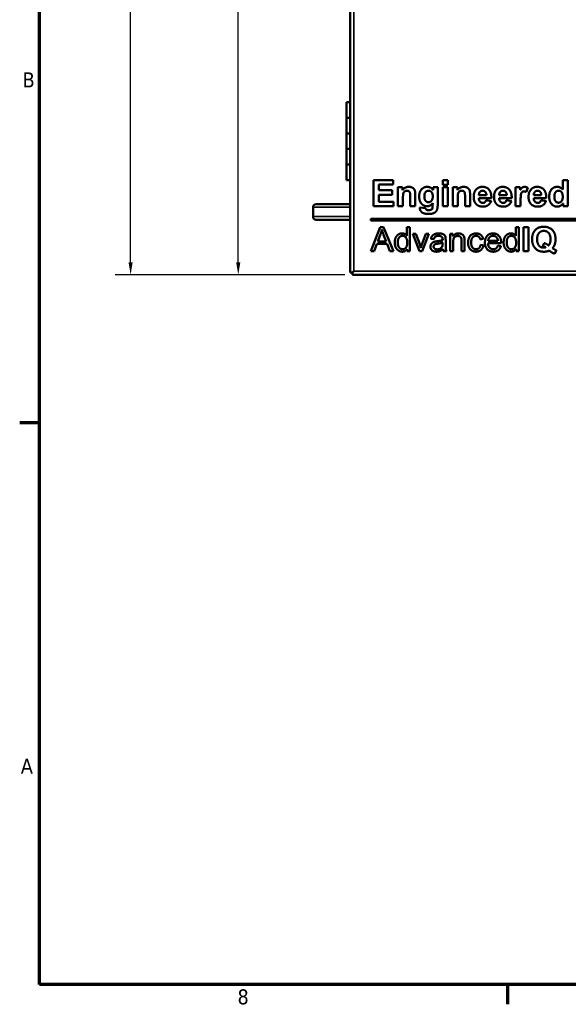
# Model space of a CAD drawing. Header units: inches. Extents: x 0 to 136, y 2 to 86.
# Tile 1 of 61: x 1 to 19, y 3 to 35. Entities that reach past the tile are written whole.
import ezdxf

# ---------------------------------------------------------------- set-up
doc = ezdxf.new("R2010")
doc.units = ezdxf.units.IN
doc.header["$LTSCALE"] = 4
doc.header["$MEASUREMENT"] = 0
for name, color, linetype, lineweight in [('Border (ANSI)', 7, 'Continuous', 70), ('Dimension (ANSI)', 7, 'Continuous', 25), ('Visible (ANSI)', 7, 'Continuous', 50), ('Visible Narrow (ANSI)', 7, 'Continuous', 35)]:
    doc.layers.add(name, color=color, linetype=linetype, lineweight=lineweight)
doc.styles.add('Dimension Text', font='tahoma.ttf')
doc.styles.add('Dimension Text (ANSI)', font='tahoma.ttf')
doc.dimstyles.new('Dual Dimension', dxfattribs={"dimscale": 4, "dimtxt": 0.12, "dimasz": 0.098425, "dimexe": 0.125, "dimexo": 0.0625, "dimgap": 0.031496, "dimtad": 0, "dimtih": 1, "dimtoh": 1, "dimrnd": 1e-08, "dimzin": 4, "dimdsep": 46, "dimtxsty": 'Dimension Text (ANSI)', "dimcen": 0.09, "dimdle": 0.393701, "dimclrd": 256, "dimclre": 256, "dimclrt": 256, "dimadec": 0, "dimazin": 1, "dimtfac": 1, "dimtofl": 0, "dimtmove": 0, "dimatfit": 3, "dimfxl": 1, "dimtolj": 1, "dimtzin": 4, "dimlwd": -1, "dimlwe": -1, "dimarcsym": 0})

# ---------------------------------------------------------------- blocks, each defined once
blk = doc.blocks.new('Borders Default Border')
at = {"layer": 'Border (ANSI)'}
for p, q in [((0.5, 5.5), (0.34, 5.5)), ((4.25, 1), (4.25, 0.84))]:
    blk.add_line(p, q, dxfattribs=at)
at = {"layer": 'Border (ANSI)', "flags": 128}
blk.add_lwpolyline([(0.5, 1), (0.5, 21), (33.5, 21), (33.5, 1), (0.5, 1)], dxfattribs=at)
at = {"layer": 'Border (ANSI)', "char_height": 0.12, "attachment_point": 7, "style": 'Dimension Text'}
for s, insert in [('B', (0.3634, 8.19)), ('A', (0.349, 2.69)), ('8', (2.0858, 0.8373))]:
    blk.add_mtext(s, dxfattribs=dict(at, insert=insert))
blk = doc.blocks.new('*D7')
at = {"layer": 'Defpoints', "color": 0, "transparency": 16777216}
for p in [(12.032, 63.153), (8.367, 26.755), (12.032, 26.755)]:
    blk.add_point(p, dxfattribs=at)
at = {"layer": 'Dimension (ANSI)', "transparency": 16777216}
for p, q in [((11.782, 63.153), (7.867, 63.153)), ((8.367, 62.76), (8.367, 45.267)), ((8.367, 27.149), (8.367, 43.112)), ((11.782, 26.755), (7.867, 26.755))]:
    blk.add_line(p, q, dxfattribs=at)
for points in [[(8.301, 62.76), (8.433, 62.76), (8.367, 63.153)], [(8.301, 27.149), (8.433, 27.149), (8.367, 26.755)]]:
    blk.add_solid(points, dxfattribs=at)
at = {"layer": 'Dimension (ANSI)', "transparency": 16777216, "insert": (8.367, 45.141), "char_height": 0.48, "attachment_point": 2, "style": 'Dimension Text (ANSI)'}
blk.add_mtext('\\A1;{\\H3.0x;(}\\S36.40^ 924.5 mm;{\\H3.0x;)}', dxfattribs=at)
blk = doc.blocks.new('*D17')
at = {"layer": 'Defpoints', "color": 0, "transparency": 16777216}
for p in [(4.917, 65.12), (13.141, 65.12), (12.032, 26.755)]:
    blk.add_point(p, dxfattribs=at)
at = {"layer": 'Dimension (ANSI)', "transparency": 16777216}
for p, q in [((12.891, 65.12), (4.417, 65.12)), ((4.917, 64.726), (4.917, 48.224)), ((4.917, 27.149), (4.917, 46.069)), ((11.782, 26.755), (4.417, 26.755))]:
    blk.add_line(p, q, dxfattribs=at)
for points in [[(4.851, 64.726), (4.982, 64.726), (4.917, 65.12)], [(4.851, 27.149), (4.982, 27.149), (4.917, 26.755)]]:
    blk.add_solid(points, dxfattribs=at)
at = {"layer": 'Dimension (ANSI)', "transparency": 16777216, "insert": (4.917, 48.098), "char_height": 0.48, "attachment_point": 2, "style": 'Dimension Text (ANSI)'}
blk.add_mtext('\\A1;{\\H3.0x;(}\\S38.36^ 974.5 mm;{\\H3.0x;)}', dxfattribs=at)

msp = doc.modelspace()

# ---------------------------------------------------------------- linework, layer by layer
at = {"layer": 'Visible (ANSI)'}
for p, q in [((11.957, 26.829), (11.957, 63.079)), ((11.957, 32.286), (11.84, 32.286)), ((11.84, 32.286), (11.84, 31.786)), ((11.957, 31.786), (11.84, 31.786)), ((11.957, 31.786), (11.84, 31.786)), ((11.84, 31.786), (11.84, 31.286)), ((11.957, 31.286), (11.84, 31.286)), ((11.84, 31.286), (11.84, 30.786)), ((11.957, 31.286), (11.84, 31.286)), ((11.957, 30.786), (11.84, 30.786)), ((11.957, 30.786), (11.84, 30.786)), ((11.84, 30.786), (11.84, 30.286)), ((11.957, 30.286), (11.84, 30.286)), ((11.84, 30.286), (11.84, 29.786)), ((11.957, 30.286), (11.84, 30.286)), ((11.957, 29.786), (11.84, 29.786)), ((13.33, 29.789), (12.707, 29.789)), ((12.707, 29.789), (12.707, 28.95)), ((13.33, 29.647), (13.33, 29.789)), ((15.082, 29.789), (14.921, 29.789)), ((14.921, 29.789), (14.921, 29.64)), ((15.082, 29.64), (15.082, 29.789)), ((18.77, 29.789), (18.77, 29.487)), ((18.931, 29.789), (18.77, 29.789)), ((18.931, 28.95), (18.931, 29.789)), ((12.877, 29.647), (13.33, 29.647)), ((12.877, 29.461), (12.877, 29.647)), ((13.298, 29.461), (12.877, 29.461)), ((13.298, 29.319), (13.298, 29.461)), ((13.486, 29.558), (13.486, 28.95)), ((13.636, 29.558), (13.486, 29.558)), ((13.636, 29.469), (13.636, 29.558)), ((14.611, 29.558), (14.611, 29.473)), ((14.762, 29.558), (14.611, 29.558)), ((14.762, 29.013), (14.762, 29.558)), ((14.921, 29.64), (15.082, 29.64)), ((15.082, 29.558), (14.921, 29.558)), ((14.921, 29.558), (14.921, 28.95)), ((15.082, 28.95), (15.082, 29.558)), ((15.244, 29.558), (15.244, 28.95)), ((15.394, 29.558), (15.244, 29.558)), ((15.394, 29.469), (15.394, 29.558)), ((17.259, 29.558), (17.259, 28.95)), ((17.408, 29.558), (17.259, 29.558)), ((17.408, 29.472), (17.408, 29.558)), ((17.603, 29.401), (17.652, 29.541)), ((12.877, 29.319), (13.298, 29.319)), ((12.877, 29.092), (12.877, 29.319)), ((13.346, 29.092), (12.877, 29.092)), ((13.346, 28.95), (13.346, 29.092)), ((13.648, 28.95), (13.648, 29.226)), ((13.88, 29.26), (13.88, 28.95)), ((14.041, 28.95), (14.041, 29.328)), ((14.601, 29.049), (14.6, 28.96)), ((15.405, 28.95), (15.405, 29.226)), ((15.638, 29.26), (15.638, 28.95)), ((15.799, 28.95), (15.799, 29.328)), ((16.08, 29.208), (16.483, 29.208)), ((16.323, 29.307), (16.083, 29.307)), ((16.475, 29.117), (16.314, 29.144)), ((16.732, 29.208), (17.135, 29.208)), ((16.975, 29.307), (16.734, 29.307)), ((17.126, 29.117), (16.966, 29.144)), ((17.42, 28.95), (17.42, 29.138)), ((17.839, 29.208), (18.242, 29.208)), ((18.082, 29.307), (17.842, 29.307)), ((18.234, 29.117), (18.073, 29.144)), ((10.766, 28.617), (10.766, 28.917)), ((11.644, 29.017), (10.866, 29.017)), ((11.957, 29.017), (11.644, 29.017)), ((12.707, 28.95), (13.346, 28.95)), ((13.486, 28.95), (13.648, 28.95)), ((13.88, 28.95), (14.041, 28.95)), ((14.372, 28.888), (14.189, 28.911)), ((14.921, 28.95), (15.082, 28.95)), ((15.244, 28.95), (15.405, 28.95)), ((15.638, 28.95), (15.799, 28.95)), ((17.259, 28.95), (17.42, 28.95)), ((18.781, 29.04), (18.781, 28.95)), ((18.781, 28.95), (18.931, 28.95)), ((10.866, 28.517), (11.644, 28.517)), ((11.957, 28.517), (11.644, 28.517)), ((31.283, 28.543), (12.622, 28.543)), ((12.622, 28.543), (12.622, 28.493)), ((12.622, 28.493), (31.283, 28.493)), ((12.918, 28.28), (12.621, 27.505)), ((13.029, 28.28), (12.918, 28.28)), ((13.346, 27.505), (13.029, 28.28)), ((13.776, 28.28), (13.776, 28.003)), ((13.871, 28.28), (13.776, 28.28)), ((13.871, 27.505), (13.871, 28.28)), ((17.267, 28.28), (17.267, 28.003)), ((17.362, 28.28), (17.267, 28.28)), ((17.362, 27.505), (17.362, 28.28)), ((17.671, 28.28), (17.514, 28.28)), ((17.514, 28.28), (17.514, 27.505)), ((17.671, 27.505), (17.671, 28.28)), ((12.844, 27.823), (12.93, 28.051)), ((13.107, 27.823), (12.844, 27.823)), ((13.026, 28.038), (13.107, 27.823)), ((14.063, 28.067), (13.963, 28.067)), ((13.963, 28.067), (14.175, 27.505)), ((14.184, 27.73), (14.063, 28.067)), ((14.379, 28.067), (14.254, 27.724)), ((14.265, 27.505), (14.477, 28.067)), ((14.477, 28.067), (14.379, 28.067)), ((14.546, 27.906), (14.64, 27.894)), ((14.921, 27.787), (14.92, 27.752)), ((15.017, 27.74), (15.017, 27.867)), ((15.25, 28.067), (15.164, 28.067)), ((15.164, 28.067), (15.164, 27.505)), ((15.25, 27.987), (15.25, 28.067)), ((15.259, 27.505), (15.259, 27.812)), ((15.525, 27.847), (15.525, 27.505)), ((15.62, 27.505), (15.62, 27.85)), ((16.125, 27.888), (16.217, 27.902)), ((16.693, 27.84), (16.379, 27.84)), ((12.621, 27.505), (12.729, 27.505)), ((12.729, 27.505), (12.814, 27.74)), ((12.814, 27.74), (13.139, 27.74)), ((13.139, 27.74), (13.229, 27.505)), ((13.229, 27.505), (13.346, 27.505)), ((13.783, 27.576), (13.783, 27.505)), ((13.783, 27.505), (13.871, 27.505)), ((14.175, 27.505), (14.265, 27.505)), ((14.947, 27.505), (15.047, 27.505)), ((15.164, 27.505), (15.259, 27.505)), ((15.525, 27.505), (15.62, 27.505)), ((16.226, 27.698), (16.133, 27.711)), ((16.374, 27.762), (16.793, 27.762)), ((16.79, 27.674), (16.692, 27.687)), ((17.274, 27.576), (17.274, 27.505)), ((17.274, 27.505), (17.362, 27.505)), ((17.514, 27.505), (17.671, 27.505)), ((18.17, 27.771), (18.127, 27.682)), ((18.511, 27.428), (18.568, 27.538)), ((12.031, 26.829), (12.071, 26.869)), ((12.032, 26.829), (12.071, 26.869)), ((11.957, 26.829), (12.031, 26.829)), ((12.032, 26.755), (12.032, 26.829)), ((36.266, 26.755), (12.032, 26.755))]:
    msp.add_line(p, q, dxfattribs=at)
for centre, start, end in [((10.866, 28.917), 90, 180), ((10.866, 28.617), 180, 270)]:
    msp.add_arc(centre, 0.1, start, end, dxfattribs=at)
for points in [[(13.836, 29.572), (13.715, 29.572), (13.636, 29.469)], [(13.648, 29.226), (13.648, 29.328), (13.672, 29.403), (13.738, 29.449), (13.78, 29.449)], [(13.78, 29.449), (13.813, 29.449), (13.859, 29.417), (13.88, 29.359), (13.88, 29.26)], [(14.041, 29.328), (14.041, 29.399), (14.023, 29.474), (13.978, 29.534), (13.89, 29.572), (13.836, 29.572)], [(14.425, 29.572), (14.315, 29.572), (14.168, 29.411), (14.168, 29.258)], [(14.333, 29.267), (14.333, 29.359), (14.408, 29.449), (14.465, 29.449)], [(14.611, 29.473), (14.538, 29.572), (14.425, 29.572)], [(14.465, 29.449), (14.525, 29.449), (14.603, 29.358), (14.603, 29.263)], [(15.594, 29.572), (15.473, 29.572), (15.394, 29.469)], [(15.405, 29.226), (15.405, 29.328), (15.43, 29.403), (15.496, 29.449), (15.538, 29.449)], [(15.538, 29.449), (15.57, 29.449), (15.617, 29.417), (15.638, 29.359), (15.638, 29.26)], [(15.799, 29.328), (15.799, 29.399), (15.781, 29.474), (15.736, 29.534), (15.648, 29.572), (15.594, 29.572)], [(16.194, 29.572), (16.073, 29.572), (15.915, 29.401), (15.915, 29.25)], [(16.083, 29.307), (16.083, 29.372), (16.117, 29.411)], [(16.117, 29.411), (16.151, 29.449), (16.204, 29.449)], [(16.483, 29.208), (16.486, 29.393), (16.33, 29.572), (16.194, 29.572)], [(16.204, 29.449), (16.253, 29.449), (16.321, 29.376), (16.323, 29.307)], [(16.846, 29.572), (16.725, 29.572), (16.567, 29.401), (16.567, 29.25)], [(16.734, 29.307), (16.734, 29.372), (16.768, 29.411)], [(16.768, 29.411), (16.803, 29.449), (16.855, 29.449)], [(17.135, 29.208), (17.138, 29.393), (16.981, 29.572), (16.846, 29.572)], [(16.855, 29.449), (16.904, 29.449), (16.973, 29.376), (16.975, 29.307)], [(17.546, 29.572), (17.507, 29.572), (17.447, 29.534), (17.408, 29.472)], [(17.42, 29.138), (17.42, 29.293), (17.447, 29.39), (17.493, 29.427), (17.527, 29.427)], [(17.527, 29.427), (17.562, 29.427), (17.603, 29.401)], [(17.652, 29.541), (17.601, 29.572), (17.546, 29.572)], [(17.953, 29.572), (17.832, 29.572), (17.674, 29.401), (17.674, 29.25)], [(17.842, 29.307), (17.842, 29.372), (17.876, 29.411)], [(17.876, 29.411), (17.91, 29.449), (17.963, 29.449)], [(18.242, 29.208), (18.245, 29.393), (18.089, 29.572), (17.953, 29.572)], [(17.963, 29.449), (18.012, 29.449), (18.08, 29.376), (18.082, 29.307)], [(18.593, 29.572), (18.482, 29.572), (18.337, 29.411), (18.337, 29.257)], [(18.502, 29.268), (18.502, 29.358), (18.579, 29.449), (18.636, 29.449)], [(18.77, 29.487), (18.696, 29.572), (18.593, 29.572)], [(18.636, 29.449), (18.695, 29.449), (18.77, 29.357), (18.77, 29.252)], [(14.168, 29.258), (14.168, 29.136), (14.224, 29.054)], [(14.224, 29.054), (14.296, 28.95), (14.419, 28.95)], [(14.463, 29.08), (14.408, 29.08), (14.333, 29.17), (14.333, 29.267)], [(14.419, 28.95), (14.529, 28.95), (14.601, 29.049)], [(14.603, 29.263), (14.603, 29.172), (14.522, 29.08), (14.463, 29.08)], [(15.915, 29.25), (15.915, 29.124), (15.975, 29.041)], [(16.212, 29.057), (16.156, 29.057), (16.082, 29.136), (16.08, 29.208)], [(16.21, 28.937), (16.31, 28.937), (16.444, 29.029), (16.475, 29.117)], [(16.314, 29.144), (16.301, 29.098), (16.25, 29.057), (16.212, 29.057)], [(16.567, 29.25), (16.567, 29.124), (16.627, 29.041)], [(16.863, 29.057), (16.808, 29.057), (16.734, 29.136), (16.732, 29.208)], [(16.862, 28.937), (16.962, 28.937), (17.096, 29.029), (17.126, 29.117)], [(16.966, 29.144), (16.952, 29.098), (16.901, 29.057), (16.863, 29.057)], [(17.674, 29.25), (17.674, 29.124), (17.734, 29.041)], [(17.971, 29.057), (17.915, 29.057), (17.841, 29.136), (17.839, 29.208)], [(17.969, 28.937), (18.07, 28.937), (18.203, 29.029), (18.234, 29.117)], [(18.073, 29.144), (18.06, 29.098), (18.009, 29.057), (17.971, 29.057)], [(18.337, 29.257), (18.337, 29.106), (18.486, 28.937), (18.591, 28.937)], [(18.529, 29.127), (18.502, 29.17), (18.502, 29.268)], [(18.637, 29.064), (18.568, 29.064), (18.529, 29.127)], [(18.77, 29.252), (18.77, 29.159), (18.692, 29.064), (18.637, 29.064)], [(14.189, 28.911), (14.188, 28.899), (14.188, 28.891)], [(14.188, 28.891), (14.188, 28.81), (14.318, 28.703), (14.472, 28.703)], [(14.393, 28.844), (14.377, 28.856), (14.372, 28.888)], [(14.466, 28.826), (14.416, 28.826), (14.393, 28.844)], [(14.561, 28.845), (14.529, 28.826), (14.466, 28.826)], [(14.472, 28.703), (14.554, 28.703), (14.662, 28.738), (14.726, 28.799), (14.762, 28.905), (14.762, 29.013)], [(14.593, 28.886), (14.582, 28.858), (14.561, 28.845)], [(14.6, 28.96), (14.6, 28.906), (14.593, 28.886)], [(15.975, 29.041), (16.051, 28.937), (16.21, 28.937)], [(16.627, 29.041), (16.703, 28.937), (16.862, 28.937)], [(17.734, 29.041), (17.811, 28.937), (17.969, 28.937)], [(18.591, 28.937), (18.643, 28.937), (18.744, 28.987), (18.781, 29.04)], [(12.93, 28.051), (12.956, 28.124), (12.971, 28.199)], [(12.971, 28.199), (12.989, 28.136), (13.026, 28.038)], [(18.165, 28.293), (17.991, 28.293), (17.788, 28.082), (17.788, 27.893)], [(17.949, 27.893), (17.949, 28.027), (18.068, 28.16), (18.164, 28.16)], [(18.164, 28.16), (18.259, 28.16), (18.378, 28.027), (18.378, 27.893)], [(18.539, 27.893), (18.539, 28.082), (18.337, 28.293), (18.165, 28.293)], [(13.621, 28.079), (13.552, 28.079), (13.441, 28.007), (13.384, 27.87), (13.384, 27.786)], [(13.384, 27.786), (13.384, 27.7), (13.446, 27.567), (13.559, 27.493), (13.626, 27.493)], [(13.482, 27.786), (13.482, 27.897), (13.568, 28.001), (13.631, 28.001)], [(13.635, 27.571), (13.573, 27.571), (13.482, 27.678), (13.482, 27.786)], [(13.776, 28.003), (13.751, 28.037), (13.672, 28.079), (13.621, 28.079)], [(13.631, 28.001), (13.696, 28.001), (13.785, 27.893), (13.785, 27.778)], [(14.666, 27.814), (14.628, 27.804), (14.568, 27.763), (14.53, 27.695), (14.53, 27.654)], [(14.799, 28.079), (14.727, 28.079), (14.617, 28.04), (14.559, 27.966), (14.546, 27.906)], [(14.64, 27.894), (14.655, 27.954), (14.719, 28.001), (14.786, 28.001)], [(14.751, 27.829), (14.694, 27.822), (14.666, 27.814)], [(14.92, 27.862), (14.866, 27.843), (14.751, 27.829)], [(14.765, 27.751), (14.869, 27.766), (14.921, 27.787)], [(14.786, 28.001), (14.858, 28.001), (14.894, 27.968)], [(15.012, 27.955), (15.004, 27.994), (14.961, 28.046), (14.871, 28.079), (14.799, 28.079)], [(14.894, 27.968), (14.921, 27.945), (14.921, 27.886)], [(14.921, 27.886), (14.921, 27.881), (14.92, 27.862)], [(15.017, 27.867), (15.017, 27.931), (15.012, 27.955)], [(15.428, 28.079), (15.312, 28.079), (15.25, 27.987)], [(15.259, 27.812), (15.259, 27.919), (15.347, 27.997), (15.408, 27.997)], [(15.408, 27.997), (15.447, 27.997), (15.503, 27.963), (15.525, 27.905), (15.525, 27.847)], [(15.615, 27.943), (15.607, 27.984), (15.564, 28.043), (15.479, 28.079), (15.428, 28.079)], [(15.62, 27.85), (15.62, 27.916), (15.615, 27.943)], [(15.993, 28.079), (15.921, 28.079), (15.797, 28.012), (15.737, 27.875), (15.737, 27.784)], [(15.737, 27.784), (15.737, 27.644), (15.877, 27.493), (15.992, 27.493)], [(15.835, 27.787), (15.835, 27.898), (15.925, 28.002), (15.997, 28.002)], [(15.992, 27.571), (15.922, 27.571), (15.835, 27.674), (15.835, 27.787)], [(16.217, 27.902), (16.201, 27.987), (16.084, 28.079), (15.993, 28.079)], [(15.997, 28.002), (16.044, 28.002), (16.112, 27.944), (16.125, 27.888)], [(16.538, 28.079), (16.422, 28.079), (16.276, 27.923), (16.276, 27.781)], [(16.379, 27.84), (16.384, 27.914), (16.473, 28.002), (16.539, 28.002)], [(16.793, 27.787), (16.793, 27.926), (16.65, 28.079), (16.538, 28.079)], [(16.539, 28.002), (16.611, 28.002), (16.657, 27.947)], [(16.657, 27.947), (16.686, 27.911), (16.693, 27.84)], [(16.793, 27.762), (16.793, 27.779), (16.793, 27.787)], [(17.112, 28.079), (17.043, 28.079), (16.932, 28.007), (16.875, 27.87), (16.875, 27.786)], [(16.875, 27.786), (16.875, 27.7), (16.937, 27.567), (17.05, 27.493), (17.117, 27.493)], [(16.973, 27.786), (16.973, 27.897), (17.059, 28.001), (17.122, 28.001)], [(17.126, 27.571), (17.064, 27.571), (16.973, 27.678), (16.973, 27.786)], [(17.267, 28.003), (17.242, 28.037), (17.163, 28.079), (17.112, 28.079)], [(17.122, 28.001), (17.187, 28.001), (17.276, 27.893), (17.276, 27.778)], [(17.788, 27.893), (17.788, 27.703), (17.991, 27.492), (18.169, 27.492)], [(18.159, 27.622), (18.068, 27.622), (17.949, 27.757), (17.949, 27.893)], [(18.378, 27.893), (18.378, 27.828), (18.348, 27.727), (18.318, 27.692)], [(18.511, 27.716), (18.539, 27.792), (18.539, 27.893)], [(13.626, 27.493), (13.73, 27.493), (13.783, 27.576)], [(13.785, 27.778), (13.785, 27.673), (13.697, 27.571), (13.635, 27.571)], [(14.22, 27.618), (14.203, 27.676), (14.184, 27.73)], [(14.254, 27.724), (14.232, 27.662), (14.22, 27.618)], [(14.53, 27.654), (14.53, 27.583), (14.629, 27.493), (14.722, 27.493)], [(14.631, 27.656), (14.631, 27.681), (14.658, 27.722), (14.706, 27.743), (14.765, 27.751)], [(14.744, 27.567), (14.689, 27.567), (14.631, 27.618), (14.631, 27.656)], [(14.722, 27.493), (14.778, 27.493), (14.875, 27.53), (14.928, 27.574)], [(14.905, 27.657), (14.885, 27.615), (14.799, 27.567), (14.744, 27.567)], [(14.92, 27.752), (14.92, 27.69), (14.905, 27.657)], [(14.928, 27.574), (14.933, 27.535), (14.947, 27.505)], [(15.047, 27.505), (15.029, 27.538), (15.017, 27.608), (15.017, 27.74)], [(16.133, 27.711), (16.123, 27.639), (16.048, 27.571), (15.992, 27.571)], [(15.992, 27.493), (16.084, 27.493), (16.211, 27.602), (16.226, 27.698)], [(16.276, 27.781), (16.276, 27.645), (16.42, 27.493), (16.543, 27.493)], [(16.543, 27.571), (16.473, 27.571), (16.379, 27.669), (16.374, 27.762)], [(16.692, 27.687), (16.67, 27.626), (16.596, 27.571), (16.543, 27.571)], [(16.543, 27.493), (16.641, 27.493), (16.767, 27.588), (16.79, 27.674)], [(17.117, 27.493), (17.221, 27.493), (17.274, 27.576)], [(17.276, 27.778), (17.276, 27.673), (17.189, 27.571), (17.126, 27.571)], [(18.127, 27.682), (18.176, 27.665), (18.223, 27.634)], [(18.223, 27.634), (18.193, 27.622), (18.159, 27.622)], [(18.169, 27.492), (18.262, 27.492), (18.337, 27.525)], [(18.318, 27.692), (18.248, 27.745), (18.17, 27.771)], [(18.337, 27.525), (18.434, 27.46), (18.442, 27.457)], [(18.443, 27.604), (18.49, 27.658), (18.511, 27.716)], [(18.568, 27.538), (18.501, 27.563), (18.443, 27.604)], [(18.442, 27.457), (18.476, 27.439), (18.511, 27.428)]]:
    msp.add_open_spline(points, degree=2, dxfattribs=at)
at = {"layer": 'Visible Narrow (ANSI)'}
for p, q in [((12.071, 63.04), (12.071, 26.869)), ((11.957, 28.917), (10.766, 28.917)), ((11.957, 28.617), (10.766, 28.617)), ((12.071, 26.869), (36.227, 26.869))]:
    msp.add_line(p, q, dxfattribs=at)

# ---------------------------------------------------------------- block references
at = {"xscale": 4, "yscale": 4, "zscale": 4}
msp.add_blockref('Borders Default Border', (0, 0), dxfattribs=at)

# ---------------------------------------------------------------- dimensions: what is measured, and where the dimension line sits
at = {"layer": 'Dimension (ANSI)'}
for base, p1, p2, angle, text, picture, middle in [((4.9168, 65.1196), (12.0316, 26.7553), (13.1415, 65.1196), 90, '{\\H3.0x;(}\\S<>^ 974.5 mm;{\\H3.0x;)}', '*D17', (4.9168, 47.1468)), ((8.367, 26.755), (12.032, 63.153), (12.032, 26.755), 270, '{\\H3.0x;(}\\S<>^ 924.5 mm;{\\H3.0x;)}', '*D7', (8.367, 44.19))]:
    dim = msp.add_linear_dim(base=base, p1=p1, p2=p2, angle=angle, text=text, dimstyle='Dual Dimension', override={"dimgap": 0.031496, "dimdec": 2, "dimpost": '\\X', "dimtol": 0, "dimlim": 0, "dimtp": 0, "dimtm": 0, "dimtdec": 2, "dimatfit": 1}, dxfattribs=at)
    dim.commit()
    dim.dimension.update_dxf_attribs({"geometry": picture, "text_midpoint": middle, "dimtype": 160})

doc.saveas('drawing.dxf')
